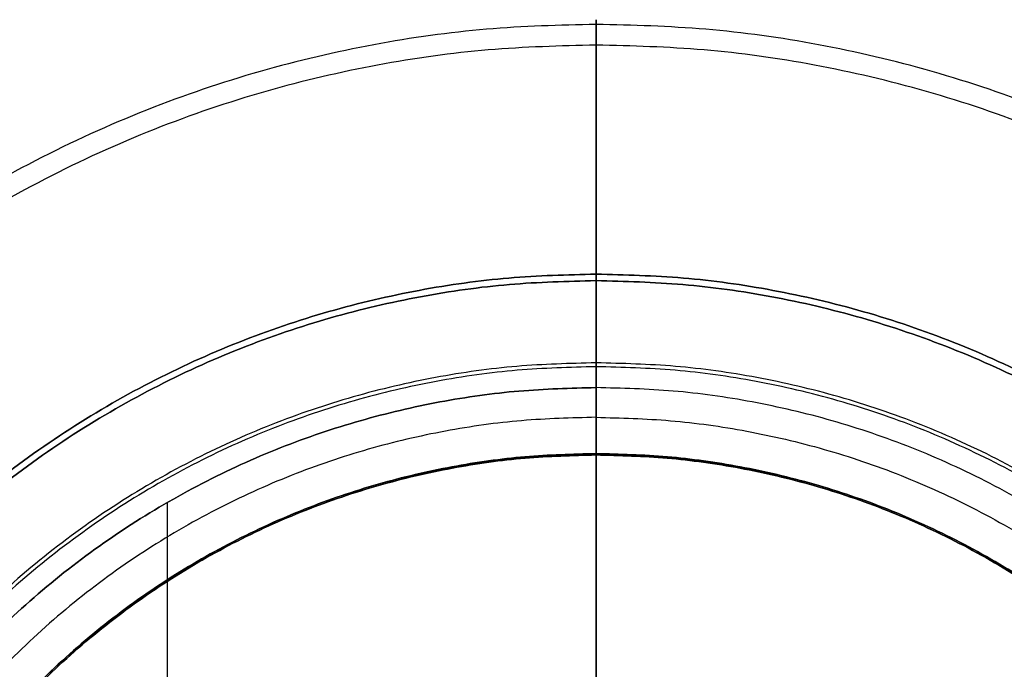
# Model space of a CAD drawing. Header units: millimetres. Extents: x -175 to 175, y -176 to 174.
# Tile 11 of 12: x -82 to 58, y 82 to 174. Entities that reach past the tile are written whole.
import ezdxf

# ---------------------------------------------------------------- set-up
doc = ezdxf.new("R2010")
doc.units = ezdxf.units.MM
doc.layers.add('Itka base', color=18, linetype='Continuous', true_color=0x000000)

msp = doc.modelspace()

# ---------------------------------------------------------------- linework, layer by layer
at = {"layer": 'Itka base'}
for p, q in [((0.03, 117.71, 132.93), (0.03, 121.95, 132.93)), ((0.03, 121.95, 132.93), (0.03, 57.7, 132.93)), ((0.03, 117.71, 129.93), (0.03, 121.95, 129.93)), ((0.03, 121.95, 129.93), (0.03, 57.7, 129.93)), ((-61.21, 105.54, 132.93), (-61.23, -106.63, 132.93)), ((-61.21, 105.54, 129.93), (-61.23, -106.63, 129.93)), ((-61.21, 105.54, 132.93), (-61.21, 100.62, 132.93)), ((-61.21, 105.54, 129.93), (-61.21, 100.62, 129.93))]:
    msp.add_line(p, q, dxfattribs=at)
at = {"layer": 'Itka base', "extrusion": (-1, 0, 0)}
msp.add_rational_spline([(0.03, 121.95, 129.93), (0.03, 166.8, 129.93), (0.03, 173.8, 174.23), (0.03, 180.81, 218.53), (0.03, 138.15, 232.37)], [1, 0.760328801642, 1, 0.760328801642, 1], degree=2, knots=[-216.110211, -216.110211, -216.110211, -108.055106, -108.055106, 0, 0, 0], dxfattribs=at)
at = {"layer": 'Itka base', "extrusion": (1, 1.4738e-15, -2.33068e-16)}
msp.add_rational_spline([(0.03, 138.15, 232.37), (0.03, 180.81, 218.53), (0.03, 173.8, 174.23), (0.03, 166.8, 129.93), (0.03, 121.95, 129.93)], [1, 0.760328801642, 1, 0.760328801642, 1], degree=2, knots=[0, 0, 0, 74.232603, 74.232603, 148.465206, 148.465206, 148.465206], dxfattribs=at)
at = {"layer": 'Itka base', "extrusion": (1, -0.000137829, 7.04866e-14)}
msp.add_rational_spline([(0.05, 121.95, 129.93), (0.06, 166.8, 129.93), (0.06, 173.8, 174.23), (0.06, 180.81, 218.53), (0.05, 138.15, 232.37)], [1, 0.760328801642, 1, 0.760328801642, 1], degree=2, knots=[0, 0, 0, 108.055106, 108.055106, 216.110211, 216.110211, 216.110211], dxfattribs=at)
at = {"layer": 'Itka base'}
for points, weights, knots in [([(0.03, 173.8, 174.23), (-174.31, 173.8, 174.23), (-174.32, -0.54, 174.23), (-174.33, -174.88, 174.23), (0.01, -174.91, 174.23)], [1, 0.707131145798, 1, 0.707131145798, 1], [0, 0, 0, 362.697316, 362.697316, 725.394632, 725.394632, 725.394632]), ([(0.03, -174.91, 174.23), (174.38, -174.91, 174.23), (174.39, -0.56, 174.23), (174.4, 173.78, 174.23), (0.06, 173.8, 174.23)], [1, 0.707131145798, 1, 0.707131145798, 1], [0, 0, 0, 362.697316, 362.697316, 725.394632, 725.394632, 725.394632]), ([(0.03, 170.84, 174.7), (-171.35, 170.84, 174.7), (-171.36, -0.54, 174.7), (-171.37, -171.92, 174.7), (0.01, -171.94, 174.7)], [1, 0.707131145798, 1, 0.707131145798, 1], [0, 0, 0, 355.970791, 355.970791, 711.941582, 711.941582, 711.941582]), ([(0.03, -171.94, 174.7), (171.41, -171.94, 174.7), (171.43, -0.56, 174.7), (171.44, 170.82, 174.7), (0.06, 170.84, 174.7)], [1, 0.707131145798, 1, 0.707131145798, 1], [0, 0, 0, 355.970791, 355.970791, 711.941582, 711.941582, 711.941582]), ([(0.03, 138.15, 232.37), (-138.66, 138.15, 232.37), (-138.67, -0.54, 232.37), (-138.67, -139.23, 232.37), (0.02, -139.25, 232.37)], [1, 0.707131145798, 1, 0.707131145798, 1], [0, 0, 0, 362.697316, 362.697316, 725.394632, 725.394632, 725.394632]), ([(0.02, -139.25, 232.37), (-138.67, -139.23, 232.37), (-138.67, -0.54, 232.37), (-138.66, 138.15, 232.37), (0.03, 138.15, 232.37)], [1, 0.707131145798, 1, 0.707131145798, 1], [-6.283185, -6.283185, -6.283185, -3.141593, -3.141593, 0, 0, 0]), ([(0.05, 138.15, 232.37), (138.74, 138.13, 232.37), (138.73, -0.56, 232.37), (138.72, -139.25, 232.37), (0.03, -139.25, 232.37)], [1, 0.707131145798, 1, 0.707131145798, 1], [-725.394632, -725.394632, -725.394632, -362.697316, -362.697316, 0, 0, 0]), ([(0.03, -139.25, 232.37), (138.72, -139.25, 232.37), (138.73, -0.56, 232.37), (138.74, 138.13, 232.37), (0.05, 138.15, 232.37)], [1, 0.707131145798, 1, 0.707131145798, 1], [0, 0, 0, 3.141593, 3.141593, 6.283185, 6.283185, 6.283185]), ([(0.03, 137.22, 229.52), (-137.73, 137.22, 229.52), (-137.74, -0.54, 229.52), (-137.75, -138.31, 229.52), (0.02, -138.32, 229.52)], [1, 0.707131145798, 1, 0.707131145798, 1], [0, 0, 0, 355.970791, 355.970791, 711.941582, 711.941582, 711.941582]), ([(0.02, -138.32, 229.52), (-137.75, -138.31, 229.52), (-137.74, -0.54, 229.52), (-137.73, 137.22, 229.52), (0.03, 137.22, 229.52)], [1, 0.707131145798, 1, 0.707131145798, 1], [-6.283185, -6.283185, -6.283185, -3.141593, -3.141593, 0, 0, 0]), ([(0.03, -138.32, 229.52), (137.8, -138.32, 229.52), (137.81, -0.56, 229.52), (137.82, 137.2, 229.52), (0.05, 137.22, 229.52)], [1, 0.707131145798, 1, 0.707131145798, 1], [0, 0, 0, 3.141593, 3.141593, 6.283185, 6.283185, 6.283185]), ([(0.05, 137.22, 229.52), (137.82, 137.2, 229.52), (137.81, -0.56, 229.52), (137.8, -138.32, 229.52), (0.03, -138.32, 229.52)], [1, 0.707131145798, 1, 0.707131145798, 1], [-711.941582, -711.941582, -711.941582, -355.970791, -355.970791, 0, 0, 0]), ([(0.03, 125.49, 235.62), (-126, 125.49, 235.62), (-126.01, -0.54, 235.62), (-126.02, -126.58, 235.62), (0.02, -126.6, 235.62)], [0.996129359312, 0.704394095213, 0.996129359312, 0.704394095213, 0.996129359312], [0, 0, 0, 3.141593, 3.141593, 6.283185, 6.283185, 6.283185]), ([(0.03, -126.6, 235.62), (126.07, -126.6, 235.62), (126.08, -0.56, 235.62), (126.09, 125.48, 235.62), (0.05, 125.49, 235.62)], [0.996129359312, 0.704394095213, 0.996129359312, 0.704394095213, 0.996129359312], [0, 0, 0, 3.141593, 3.141593, 6.283185, 6.283185, 6.283185]), ([(0.03, 124.93, 232.68), (-125.44, 124.93, 232.68), (-125.45, -0.54, 232.68), (-125.46, -126.01, 232.68), (0.02, -126.03, 232.68)], [0.996129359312, 0.704394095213, 0.996129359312, 0.704394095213, 0.996129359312], [0, 0, 0, 3.141593, 3.141593, 6.283185, 6.283185, 6.283185]), ([(0.03, -126.03, 232.68), (125.51, -126.03, 232.68), (125.52, -0.56, 232.68), (125.52, 124.91, 232.68), (0.05, 124.93, 232.68)], [0.996129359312, 0.704394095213, 0.996129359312, 0.704394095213, 0.996129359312], [0, 0, 0, 3.141593, 3.141593, 6.283185, 6.283185, 6.283185]), ([(0.03, 121.95, 132.93), (-122.46, 121.95, 132.93), (-122.47, -0.54, 132.93), (-122.47, -123.03, 132.93), (0.02, -123.05, 132.93)], [1, 0.707131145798, 1, 0.707131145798, 1], [0, 0, 0, 244.983123, 244.983123, 489.966245, 489.966245, 489.966245]), ([(0.03, 121.95, 129.93), (-122.46, 121.95, 129.93), (-122.47, -0.54, 129.93), (-122.47, -123.03, 129.93), (0.02, -123.05, 129.93)], [1, 0.707131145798, 1, 0.707131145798, 1], [0, 0, 0, 244.983123, 244.983123, 489.966245, 489.966245, 489.966245]), ([(0.02, -123.05, 132.93), (-122.47, -123.03, 132.93), (-122.47, -0.54, 132.93), (-122.46, 121.95, 132.93), (0.03, 121.95, 132.93)], [1, 0.707131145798, 1, 0.707131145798, 1], [0, 0, 0, 244.983123, 244.983123, 489.966245, 489.966245, 489.966245]), ([(0.02, -123.05, 132.93), (-122.47, -123.03, 132.93), (-122.47, -0.54, 132.93), (-122.46, 121.95, 132.93), (0.03, 121.95, 132.93)], [1, 0.707131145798, 1, 0.707131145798, 1], [-711.941582, -711.941582, -711.941582, -355.970791, -355.970791, 0, 0, 0]), ([(0.02, -123.05, 129.93), (-122.47, -123.03, 129.93), (-122.47, -0.54, 129.93), (-122.46, 121.95, 129.93), (0.03, 121.95, 129.93)], [1, 0.707131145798, 1, 0.707131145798, 1], [-725.394632, -725.394632, -725.394632, -362.697316, -362.697316, 0, 0, 0]), ([(0.02, -123.05, 129.93), (-122.47, -123.03, 129.93), (-122.47, -0.54, 129.93), (-122.46, 121.95, 129.93), (0.03, 121.95, 129.93)], [1, 0.707131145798, 1, 0.707131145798, 1], [0, 0, 0, 244.983123, 244.983123, 489.966245, 489.966245, 489.966245]), ([(0.03, -123.05, 129.93), (122.53, -123.05, 129.93), (122.53, -0.56, 129.93), (122.54, 121.93, 129.93), (0.05, 121.95, 129.93)], [1, 0.707131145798, 1, 0.707131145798, 1], [0, 0, 0, 362.697316, 362.697316, 725.394632, 725.394632, 725.394632]), ([(0.03, -123.05, 132.93), (122.53, -123.05, 132.93), (122.53, -0.56, 132.93), (122.54, 121.93, 132.93), (0.05, 121.95, 132.93)], [1, 0.707131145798, 1, 0.707131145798, 1], [0, 0, 0, 244.983123, 244.983123, 489.966245, 489.966245, 489.966245]), ([(0.03, -123.05, 129.93), (122.53, -123.05, 129.93), (122.53, -0.56, 129.93), (122.54, 121.93, 129.93), (0.05, 121.95, 129.93)], [1, 0.707131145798, 1, 0.707131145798, 1], [0, 0, 0, 244.983123, 244.983123, 489.966245, 489.966245, 489.966245]), ([(0.03, -123.05, 129.93), (122.53, -123.05, 129.93), (122.53, -0.56, 129.93), (122.54, 121.93, 129.93), (0.05, 121.95, 129.93)], [1, 0.707131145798, 1, 0.707131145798, 1], [0, 0, 0, 244.983123, 244.983123, 489.966245, 489.966245, 489.966245]), ([(0.03, -123.05, 132.93), (122.53, -123.05, 132.93), (122.53, -0.56, 132.93), (122.54, 121.93, 132.93), (0.05, 121.95, 132.93)], [1, 0.707131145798, 1, 0.707131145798, 1], [0, 0, 0, 244.983123, 244.983123, 489.966245, 489.966245, 489.966245]), ([(0.03, -123.05, 132.93), (122.53, -123.05, 132.93), (122.53, -0.56, 132.93), (122.54, 121.93, 132.93), (0.05, 121.95, 132.93)], [1, 0.707131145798, 1, 0.707131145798, 1], [0, 0, 0, 355.970791, 355.970791, 711.941582, 711.941582, 711.941582]), ([(0.03, 117.71, 132.93), (-118.22, 117.71, 132.93), (-118.23, -0.54, 132.93), (-118.24, -118.8, 132.93), (0.02, -118.82, 132.93)], [1, 0.707131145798, 1, 0.707131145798, 1], [0, 0, 0, 236.514589, 236.514589, 473.029178, 473.029178, 473.029178]), ([(0.03, 117.71, 129.93), (-118.22, 117.71, 129.93), (-118.23, -0.54, 129.93), (-118.24, -118.8, 129.93), (0.02, -118.82, 129.93)], [1, 0.707131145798, 1, 0.707131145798, 1], [0, 0, 0, 236.514589, 236.514589, 473.029178, 473.029178, 473.029178]), ([(0.05, 117.71, 129.93), (118.31, 117.7, 129.93), (118.3, -0.56, 129.93), (118.29, -118.82, 129.93), (0.03, -118.82, 129.93)], [1, 0.707131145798, 1, 0.707131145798, 1], [0, 0, 0, 236.514589, 236.514589, 473.029178, 473.029178, 473.029178]), ([(0.05, 117.71, 132.93), (118.31, 117.7, 132.93), (118.3, -0.56, 132.93), (118.29, -118.82, 132.93), (0.03, -118.82, 132.93)], [1, 0.707131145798, 1, 0.707131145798, 1], [0, 0, 0, 236.514589, 236.514589, 473.029178, 473.029178, 473.029178]), ([(0.03, 112.53, 237.28), (-113.04, 112.53, 237.28), (-113.05, -0.54, 237.28), (-113.06, -113.62, 237.28), (0.02, -113.64, 237.28)], [1, 0.707131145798, 1, 0.707131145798, 1], [0, 0, 0, 3.141593, 3.141593, 6.283185, 6.283185, 6.283185]), ([(0.05, 112.53, 237.28), (113.13, 112.52, 237.28), (113.12, -0.56, 237.28), (113.11, -113.64, 237.28), (0.03, -113.64, 237.28)], [1, 0.707131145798, 1, 0.707131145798, 1], [-6.283185, -6.283185, -6.283185, -3.141593, -3.141593, 0, 0, 0]), ([(0.03, 112.34, 234.28), (-112.85, 112.34, 234.28), (-112.86, -0.54, 234.28), (-112.87, -113.43, 234.28), (0.02, -113.44, 234.28)], [1, 0.707131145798, 1, 0.707131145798, 1], [0, 0, 0, 3.141593, 3.141593, 6.283185, 6.283185, 6.283185]), ([(0.05, 112.34, 234.28), (112.93, 112.33, 234.28), (112.93, -0.56, 234.28), (112.92, -113.44, 234.28), (0.03, -113.44, 234.28)], [1, 0.707131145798, 1, 0.707131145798, 1], [-6.283185, -6.283185, -6.283185, -3.141593, -3.141593, 0, 0, 0])]:
    msp.add_rational_spline(points, weights, degree=2, knots=knots, dxfattribs=at)
at = {"layer": 'Itka base', "extrusion": (-1, -1.6409e-19, 2.59493e-20)}
msp.add_rational_spline([(0.03, 121.95, 132.93), (0.03, 164.24, 132.93), (0.03, 170.84, 174.7), (0.03, 177.45, 216.47), (0.03, 137.22, 229.52)], [1, 0.760328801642, 1, 0.760328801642, 1], degree=2, knots=[-203.761057, -203.761057, -203.761057, -101.880528, -101.880528, 0, 0, 0], dxfattribs=at)
at = {"layer": 'Itka base', "extrusion": (1, 1.56312e-15, -2.47193e-16)}
msp.add_rational_spline([(0.03, 137.22, 229.52), (0.03, 177.45, 216.47), (0.03, 170.84, 174.7), (0.03, 164.24, 132.93), (0.03, 121.95, 132.93)], [1, 0.760328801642, 1, 0.760328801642, 1], degree=2, knots=[0, 0, 0, 69.99074, 69.99074, 139.98148, 139.98148, 139.98148], dxfattribs=at)
at = {"layer": 'Itka base', "extrusion": (1, -0.000137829, 2.50633e-14)}
msp.add_rational_spline([(0.05, 121.95, 132.93), (0.06, 164.24, 132.93), (0.06, 170.84, 174.7), (0.06, 177.45, 216.47), (0.05, 137.22, 229.52)], [1, 0.760328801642, 1, 0.760328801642, 1], degree=2, knots=[0, 0, 0, 101.880528, 101.880528, 203.761057, 203.761057, 203.761057], dxfattribs=at)
at = {"layer": 'Itka base', "extrusion": (1, 2.02988e-15, 1.06005e-14)}
msp.add_rational_spline([(0.03, 138.15, 232.37), (0.03, 125.65, 236.43), (0.03, 112.53, 237.28)], [1, 0.992258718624, 1], degree=2, dxfattribs=at)
at = {"layer": 'Itka base', "extrusion": (1, 2.02842e-15, 1.05942e-14)}
msp.add_rational_spline([(0.03, 112.53, 237.28), (0.03, 125.65, 236.43), (0.03, 138.15, 232.37)], [1, 0.992258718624, 1], degree=2, dxfattribs=at)
at = {"layer": 'Itka base', "extrusion": (1, -0.000137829, -1.32439e-12)}
msp.add_rational_spline([(0.05, 138.15, 232.37), (0.05, 125.65, 236.43), (0.05, 112.53, 237.28)], [1, 0.992258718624, 1], degree=2, dxfattribs=at)
at = {"layer": 'Itka base', "extrusion": (1, 2.09219e-15, 1.09273e-14)}
msp.add_rational_spline([(0.03, 137.22, 229.52), (0.03, 125.08, 233.46), (0.03, 112.34, 234.28)], [1, 0.992258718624, 1], degree=2, dxfattribs=at)
at = {"layer": 'Itka base', "extrusion": (1, 2.08808e-15, 1.09058e-14)}
msp.add_rational_spline([(0.03, 112.34, 234.28), (0.03, 125.08, 233.46), (0.03, 137.22, 229.52)], [1, 0.992258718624, 1], degree=2, dxfattribs=at)
at = {"layer": 'Itka base', "extrusion": (1, -0.000137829, -1.46416e-12)}
msp.add_rational_spline([(0.05, 137.22, 229.52), (0.05, 125.08, 233.46), (0.05, 112.34, 234.28)], [1, 0.992258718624, 1], degree=2, dxfattribs=at)
at = {"layer": 'Itka base'}
for points in [[(0.03, 57.7, 132.93), (0.03, 89.82, 132.93), (0.03, 121.95, 132.93)], [(0.03, 57.7, 129.93), (0.03, 89.82, 129.93), (0.03, 121.95, 129.93)], [(0.03, 121.95, 132.93), (0.03, 119.83, 132.93), (0.03, 117.71, 132.93)], [(0.03, 121.95, 129.93), (0.03, 119.83, 129.93), (0.03, 117.71, 129.93)], [(0.05, 121.95, 132.93), (0.05, 89.82, 132.93), (0.04, 57.7, 132.93)], [(0.05, 121.95, 129.93), (0.05, 89.82, 129.93), (0.04, 57.7, 129.93)], [(0.05, 121.95, 129.93), (0.05, 119.83, 129.93), (0.05, 117.71, 129.93)], [(0.05, 121.95, 132.93), (0.05, 119.83, 132.93), (0.05, 117.71, 132.93)]]:
    msp.add_open_spline(points, degree=2, dxfattribs=at)
for points in [[(-113.05, -0.54, 237.28), (-113.04, 112.53, 237.28), (0.03, 112.53, 237.28)], [(113.12, -0.56, 237.28), (113.13, 112.52, 237.28), (0.05, 112.53, 237.28)], [(-112.86, -0.54, 234.28), (-112.85, 112.34, 234.28), (0.03, 112.34, 234.28)], [(112.93, -0.56, 234.28), (112.93, 112.33, 234.28), (0.05, 112.34, 234.28)]]:
    msp.add_rational_spline(points, [1, 0.707131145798, 1], degree=2, dxfattribs=at)
at = {"layer": 'Itka base', "extrusion": (1, 4.75454e-09, -1.53789e-10)}
msp.add_rational_spline([(0.03, 112.53, 237.28), (0.03, 56.05, 240.93), (0.03, -0.54, 240.93)], [1, 0.998955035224, 0.998954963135], degree=2, dxfattribs=at)
at = {"layer": 'Itka base', "extrusion": (1, -0.000137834, 1.53778e-10)}
msp.add_rational_spline([(0.05, 112.53, 237.28), (0.04, 56.05, 240.93), (0.03, -0.54, 240.93)], [1, 0.998955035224, 0.998954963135], degree=2, dxfattribs=at)
at = {"layer": 'Itka base', "extrusion": (1, 1.54444e-28, 1.74825e-15)}
msp.add_rational_spline([(0.03, -113.64, 237.28), (0.03, -0.55, 244.6), (0.03, 112.53, 237.28)], [1, 0.99790992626, 1], degree=2, dxfattribs=at)
at = {"layer": 'Itka base', "extrusion": (1, 7.99049e-18, 1.75402e-15)}
msp.add_rational_spline([(0.03, 112.34, 234.28), (0.03, 55.96, 237.93), (0.03, -0.54, 237.93)], [1, 0.998955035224, 0.998954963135], degree=2, dxfattribs=at)
at = {"layer": 'Itka base', "extrusion": (1, -0.000137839, 3.07569e-10)}
msp.add_rational_spline([(0.05, 112.34, 234.28), (0.04, 55.96, 237.93), (0.03, -0.54, 237.93)], [1, 0.998955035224, 0.998954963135], degree=2, dxfattribs=at)
at = {"layer": 'Itka base', "extrusion": (1, 1.47259e-28, 1.75125e-15)}
msp.add_rational_spline([(0.03, -113.44, 234.28), (0.03, -0.55, 241.59), (0.03, 112.34, 234.28)], [1, 0.99790992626, 1], degree=2, dxfattribs=at)

doc.saveas('drawing.dxf')
